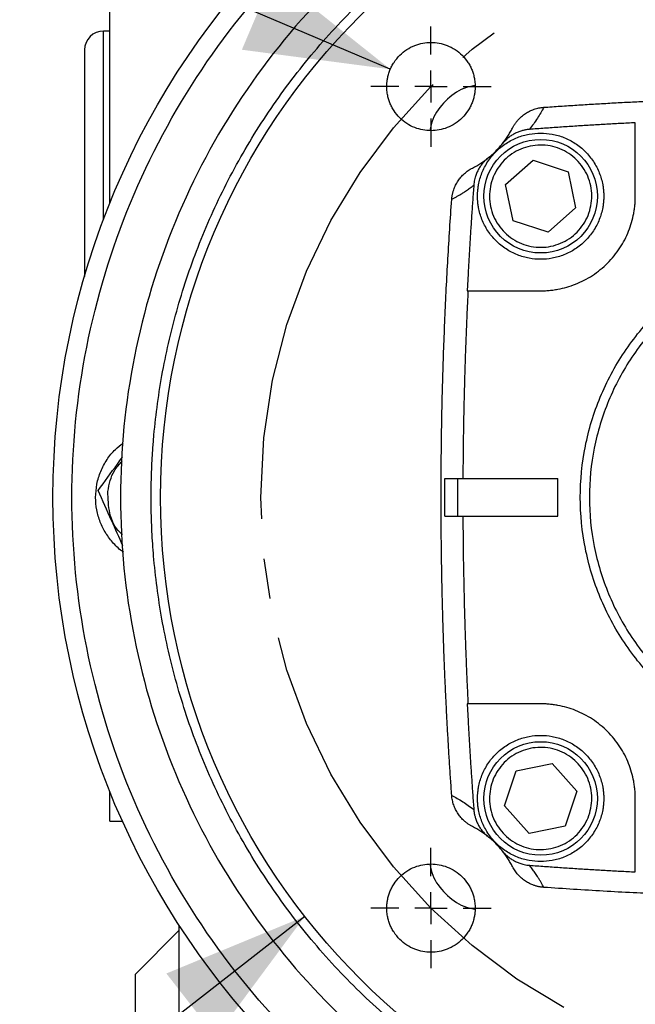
# Model space of a CAD drawing. Header units: inches. Extents: x 0 to 85, y 0 to 55.
# Tile 21 of 26: x 72.7 to 76.5, y 38.6 to 44.8. Entities that reach past the tile are written whole.
import ezdxf

# ---------------------------------------------------------------- set-up
doc = ezdxf.new("R2010")
doc.units = ezdxf.units.IN
doc.header["$LTSCALE"] = 5
doc.header["$MEASUREMENT"] = 0
doc.linetypes.add('SLD-Center', pattern=[0.75, 0.6, -0.05, 0.05, -0.05])
doc.linetypes.add('SLD-Solid', pattern=[0])
doc.layers.add('CENTER', color=40, linetype='SLD-Center')
doc.layers.add('DIMENSIONS', color=140, linetype='SLD-Solid', lineweight=25)
doc.styles.add('SLDTEXTSTYLE0', font='GOTHIC.TTF', dxfattribs={"width": 0.913})
doc.dimstyles.new('SLDDIMSTYLE1', dxfattribs={"dimtxt": 0.75, "dimasz": 0.9, "dimexe": 0, "dimexo": 0.0625, "dimgap": 0.1875, "dimtad": 0, "dimtih": 1, "dimtoh": 1, "dimrnd": 1e-09, "dimdsep": 46, "dimtxsty": 'SLDTEXTSTYLE0', "dimsah": 1, "dimcen": 0, "dimadec": 0, "dimazin": 2, "dimtfac": 1, "dimtofl": 0, "dimtmove": 0, "dimatfit": 3, "dimfxl": 0, "dimfrac": 2, "dimtolj": 1, "dimtzin": 12, "dimarcsym": 0})
doc.dimstyles.new('SLDDIMSTYLE8', dxfattribs={"dimtxt": 0.75, "dimasz": 0.9, "dimexe": 0, "dimexo": 0.0625, "dimgap": 0.1875, "dimtad": 0, "dimtih": 1, "dimtoh": 1, "dimrnd": 1e-09, "dimzin": 12, "dimdsep": 46, "dimtxsty": 'SLDTEXTSTYLE0', "dimsah": 1, "dimcen": 0, "dimadec": 0, "dimazin": 3, "dimtfac": 1, "dimtofl": 0, "dimtmove": 0, "dimatfit": 3, "dimfxl": 0, "dimfrac": 2, "dimtolj": 1, "dimtzin": 12, "dimarcsym": 0})
doc.dimstyles.new('SLDDIMSTYLE9', dxfattribs={"dimtxt": 0.75, "dimasz": 0.9, "dimexe": 0, "dimexo": 0.0625, "dimgap": 0.1875, "dimtad": 0, "dimtih": 1, "dimtoh": 1, "dimrnd": 1e-09, "dimzin": 4, "dimdsep": 46, "dimtxsty": 'SLDTEXTSTYLE0', "dimsah": 1, "dimcen": 0, "dimadec": 0, "dimazin": 1, "dimtfac": 1, "dimtofl": 0, "dimtmove": 0, "dimatfit": 3, "dimfxl": 0, "dimfrac": 2, "dimtolj": 1, "dimtzin": 12, "dimarcsym": 0})

# ---------------------------------------------------------------- blocks, each defined once
blk = doc.blocks.new('_D_19')
at = {"layer": 'DIMENSIONS'}
for p, q in [((68.3525, 51.5261), (68.124, 51.5261)), ((68.124, 51.5261), (68.124, 50.3355)), ((70.8463, 51.5261), (71.0748, 51.5261)), ((71.0748, 51.5261), (71.0748, 50.3355)), ((72.7096, 50.4454), (71.6158, 50.4454)), ((75.9498, 44.9104), (72.7096, 50.4454)), ((68.124, 50.3355), (68.3525, 50.3355)), ((71.0748, 50.3355), (70.8463, 50.3355))]:
    blk.add_line(p, q, dxfattribs=at)
blk.add_solid([(75.9498, 44.9104), (75.7108, 45.8134), (75.2793, 45.5608)], dxfattribs=at)
at = {"layer": 'DIMENSIONS', "char_height": 0.75, "attachment_point": 1, "style": 'SLDTEXTSTYLE0'}
for s, insert in [('%%c', (68.0641, 52.6365)), ('7.25', (69.1952, 52.6365)), ('184.2', (68.3525, 51.2935)), ('B.C.', (68.6291, 49.9505))]:
    blk.add_mtext(s, dxfattribs=dict(at, insert=insert))
blk = doc.blocks.new('_D_20')
at = {"layer": 'DIMENSIONS'}
for p, q in [((68.4576, 46.6368), (68.2291, 46.6368)), ((68.2291, 46.6368), (68.2291, 45.4462)), ((70.3972, 46.6368), (70.6257, 46.6368)), ((70.6257, 46.6368), (70.6257, 45.4462)), ((72.369, 45.5561), (71.2753, 45.5561)), ((74.9642, 44.4531), (72.369, 45.5561)), ((68.2291, 45.4462), (68.4576, 45.4462)), ((70.6257, 45.4462), (70.3972, 45.4462))]:
    blk.add_line(p, q, dxfattribs=at)
blk.add_solid([(74.9642, 44.4531), (74.2337, 45.0352), (74.0381, 44.575)], dxfattribs=at)
at = {"layer": 'DIMENSIONS', "char_height": 0.75, "attachment_point": 1, "style": 'SLDTEXTSTYLE0'}
for s, insert in [('%%c', (67.8921, 47.7472)), ('0.55', (69.0232, 47.7472)), ('14.0', (68.4576, 46.4042)), ('X4', (68.8456, 45.0612))]:
    blk.add_mtext(s, dxfattribs=dict(at, insert=insert))
blk = doc.blocks.new('SW_SYMBOL_HOLE_DEPTH')
at = {"layer": 'DIMENSIONS', "color": 0}
for p, q in [((0, 172.2), (157.5, 172.2)), ((78.7, 172.2), (78.7, 14.8)), ((19.7, 109.3), (78.7, 14.8)), ((137.8, 109.3), (78.7, 14.8))]:
    blk.add_line(p, q, dxfattribs=at)
blk = doc.blocks.new('_D_21')
at = {"layer": 'DIMENSIONS'}
for p, q in [((74.4305, 39.1675), (71.9518, 37.2334)), ((67.751, 38.5821), (67.5225, 38.5821)), ((67.5225, 38.5821), (67.5225, 37.3915)), ((70.2448, 38.5821), (70.4733, 38.5821)), ((70.4733, 38.5821), (70.4733, 37.3915)), ((67.5225, 37.3915), (67.751, 37.3915)), ((70.4733, 37.3915), (70.2448, 37.3915)), ((71.9518, 37.2334), (70.7018, 37.2334))]:
    blk.add_line(p, q, dxfattribs=at)
blk.add_solid([(74.4305, 39.1675), (73.5671, 38.8109), (73.8747, 38.4167)], dxfattribs=at)
at = {"layer": 'DIMENSIONS', "xscale": 0.004866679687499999, "yscale": 0.004866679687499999, "zscale": 0.004866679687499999}
blk.add_blockref('SW_SYMBOL_HOLE_DEPTH', (64.9132, 36.141), dxfattribs=at)
at = {"layer": 'DIMENSIONS', "char_height": 0.75, "attachment_point": 1, "style": 'SLDTEXTSTYLE0'}
for s, insert in [('%%c', (64.2233, 38.338)), ('8.50', (65.3544, 38.3495)), ('215.9', (67.751, 38.3495)), ('0.20[5.0]', (65.9848, 37.0065))]:
    blk.add_mtext(s, dxfattribs=dict(at, insert=insert))
blk = doc.blocks.new('SW_CENTERMARKSYMBOL_5')
at = {"layer": 'CENTER', "color": 0}
for p, q in [((0, 0.2), (0, 0.3756)), ((0, 0), (0, 0.1)), ((-0.2, 0), (-0.3756, 0)), ((0, 0), (-0.1, 0)), ((0, 0), (0, -0.1)), ((0, 0), (0.1, 0)), ((0.2, 0), (0.3756, 0)), ((0, -0.2), (0, -0.3756))]:
    blk.add_line(p, q, dxfattribs=at)
blk = doc.blocks.new('SW_CENTERMARKSYMBOL_8')
at = {"layer": 'CENTER', "color": 0}
for p, q in [((0, 0.2), (0, 0.3756)), ((0, 0), (0, 0.1)), ((-0.2, 0), (-0.3756, 0)), ((0, 0), (-0.1, 0)), ((0, 0), (0, -0.1)), ((0, 0), (0.1, 0)), ((0.2, 0), (0.3756, 0)), ((0, -0.2), (0, -0.3756))]:
    blk.add_line(p, q, dxfattribs=at)

msp = doc.modelspace()

# ---------------------------------------------------------------- linework, layer by layer
for p, q in [((73.2142, 43.6156), (73.2142, 46.2746)), ((73.2142, 44.6914), (73.1748, 44.6914)), ((73.1748, 43.5143), (73.1748, 44.6914)), ((73.0567, 44.5733), (73.0567, 43.16)), ((76.4926, 43.6611), (76.4926, 44.1192)), ((75.6638, 43.9889), (75.6697, 43.998)), ((75.5651, 43.8934), (75.5743, 43.8994)), ((75.6838, 43.7334), (75.8555, 43.8863)), ((75.8555, 43.8863), (76.0737, 43.814)), ((76.0737, 43.814), (76.1203, 43.5888)), ((75.7303, 43.5083), (75.6838, 43.7334)), ((76.1203, 43.5888), (75.9485, 43.436)), ((75.9485, 43.436), (75.7303, 43.5083)), ((75.444, 43.0706), (75.902, 43.0706)), ((75.3053, 41.9001), (75.3837, 41.9001)), ((75.3837, 41.9001), (75.3837, 41.6639)), ((75.3837, 41.9001), (76.0095, 41.9001)), ((76.0095, 41.6639), (76.0095, 41.9001)), ((75.3053, 41.6639), (75.3837, 41.6639)), ((75.3837, 41.6639), (76.0095, 41.6639)), ((75.902, 40.4934), (75.444, 40.4934)), ((75.7491, 40.0746), (75.9743, 40.1211)), ((75.9743, 40.1211), (76.1272, 39.9494)), ((75.6768, 39.8564), (75.7491, 40.0746)), ((73.2142, 39.7618), (73.2142, 39.9485)), ((76.1272, 39.9494), (76.0549, 39.7312)), ((76.4926, 39.4449), (76.4926, 39.9029)), ((75.8297, 39.6846), (75.6768, 39.8564)), ((73.2142, 39.7618), (73.2936, 39.7618)), ((76.0549, 39.7312), (75.8297, 39.6846)), ((75.5743, 39.6647), (75.5651, 39.6706)), ((75.6697, 39.566), (75.6638, 39.5752)), ((73.6473, 39.0812), (73.3717, 38.8056)), ((73.6473, 36.4474), (73.6473, 39.1118)), ((73.3717, 38.8056), (73.3717, 36.089))]:
    msp.add_line(p, q)
for centre, radius in [((77.7811, 41.782), 4.9213), ((77.7811, 41.782), 4.25), ((75.902, 43.6611), 0.3543), ((75.902, 39.9029), 0.3543)]:
    msp.add_circle(centre, radius)
msp.add_arc((73.1748, 44.5733), 0.1181, 90, 180)
for points, knots in [([(72.978, 41.782), (72.978, 42.0964), (73.0089, 42.4107), (73.1316, 43.0274), (73.2233, 43.3297), (73.4639, 43.9105), (73.6128, 44.1891), (73.9621, 44.7119), (74.1625, 44.9561), (74.6071, 45.4006), (74.8513, 45.601), (75.374, 45.9503), (75.6526, 46.0992), (76.2335, 46.3399), (76.5358, 46.4315), (77.1524, 46.5542), (77.4668, 46.5852), (78.0955, 46.5852), (78.4098, 46.5542), (79.0265, 46.4315), (79.3288, 46.3399), (79.9096, 46.0992), (80.1882, 45.9503), (80.711, 45.601), (80.9552, 45.4006), (81.3998, 44.9561), (81.6001, 44.7119), (81.9495, 44.1891), (82.0984, 43.9105), (82.339, 43.3297), (82.4307, 43.0274), (82.5533, 42.4107), (82.5843, 42.0964), (82.5843, 41.782)], [0, 0, 0, 0, 0.0625, 0.0625, 0.125, 0.125, 0.1875, 0.1875, 0.25, 0.25, 0.3125, 0.3125, 0.375, 0.375, 0.4375, 0.4375, 0.5, 0.5, 0.5625, 0.5625, 0.625, 0.625, 0.6875, 0.6875, 0.75, 0.75, 0.8125, 0.8125, 0.875, 0.875, 0.9375, 0.9375, 1, 1, 1, 1]), ([(82.2811, 41.782), (82.2811, 42.0765), (82.2521, 42.3711), (82.1372, 42.9488), (82.0513, 43.232), (81.8259, 43.7762), (81.6864, 44.0372), (81.3591, 44.527), (81.1714, 44.7557), (80.7548, 45.1723), (80.5261, 45.36), (80.0363, 45.6873), (79.7753, 45.8268), (79.2311, 46.0522), (78.9479, 46.1381), (78.3702, 46.253), (78.0757, 46.282), (77.4866, 46.282), (77.1921, 46.253), (76.6144, 46.1381), (76.3312, 46.0522), (75.7869, 45.8268), (75.5259, 45.6873), (75.0362, 45.36), (74.8074, 45.1723), (74.3909, 44.7557), (74.2031, 44.527), (73.8759, 44.0372), (73.7364, 43.7762), (73.511, 43.232), (73.4251, 42.9488), (73.3101, 42.3711), (73.2811, 42.0765), (73.2811, 41.782)], [0, 0, 0, 0, 0.0625, 0.0625, 0.125, 0.125, 0.1875, 0.1875, 0.25, 0.25, 0.3125, 0.3125, 0.375, 0.375, 0.4375, 0.4375, 0.5, 0.5, 0.5625, 0.5625, 0.625, 0.625, 0.6875, 0.6875, 0.75, 0.75, 0.8125, 0.8125, 0.875, 0.875, 0.9375, 0.9375, 1, 1, 1, 1]), ([(73.4721, 41.782), (73.4721, 41.7964), (73.4722, 41.8251), (73.4729, 41.8682), (73.4739, 41.9113), (73.4754, 41.9543), (73.4774, 41.9973), (73.4797, 42.0403), (73.4825, 42.0833), (73.4858, 42.1263), (73.4939, 42.2214), (73.5106, 42.3685), (73.5428, 42.5683), (73.5848, 42.7684), (73.6373, 42.9698), (73.6999, 43.1702), (73.7983, 43.4377), (73.948, 43.7665), (74.169, 44.1454), (74.4303, 44.5034), (74.7287, 44.8344), (75.0597, 45.1328), (75.4177, 45.3941), (75.7966, 45.6152), (76.1897, 45.794), (76.5902, 45.9303), (76.992, 46.0247), (77.3891, 46.0792), (77.7811, 46.0969), (78.1732, 46.0792), (78.5703, 46.0247), (78.972, 45.9303), (79.3726, 45.794), (79.7656, 45.6152), (80.1445, 45.3941), (80.5026, 45.1328), (80.8335, 44.8344), (81.1319, 44.5034), (81.3932, 44.1454), (81.6143, 43.7665), (81.7639, 43.4377), (81.8623, 43.1702), (81.925, 42.9698), (81.9775, 42.7684), (82.0195, 42.5684), (82.0517, 42.3685), (82.0697, 42.21), (82.0793, 42.0919), (82.0841, 42.0145), (82.0876, 41.9371), (82.0898, 41.8596), (82.09, 41.8079), (82.0902, 41.782)], [0, 0, 0, 0, 0.003185, 0.006368, 0.009551, 0.012733, 0.015916, 0.019098, 0.022281, 0.025465, 0.02865, 0.043455, 0.058262, 0.073507, 0.088754, 0.104387, 0.120021, 0.151926, 0.184335, 0.217089, 0.250018, 0.282947, 0.315701, 0.34811, 0.380015, 0.411272, 0.441756, 0.47136, 0.5, 0.52864, 0.558244, 0.588728, 0.619985, 0.651891, 0.6843, 0.717053, 0.749982, 0.782911, 0.815665, 0.848074, 0.879979, 0.895612, 0.911246, 0.926492, 0.941739, 0.956544, 0.971351, 0.977082, 0.982811, 0.988539, 0.994268, 1, 1, 1, 1]), ([(74.9423, 44.3453), (74.9423, 44.3486), (74.9424, 44.3554), (74.943, 44.3654), (74.9439, 44.3755), (74.9452, 44.3855), (74.9477, 44.4009), (74.9526, 44.4216), (74.9613, 44.4472), (74.9727, 44.4723), (74.9917, 44.5047), (75.0216, 44.5415), (75.0657, 44.5773), (75.1151, 44.6029), (75.1664, 44.6177), (75.2179, 44.6224), (75.2693, 44.6177), (75.3207, 44.6029), (75.3701, 44.5773), (75.4141, 44.5415), (75.4441, 44.5047), (75.463, 44.4723), (75.4744, 44.4472), (75.4831, 44.4216), (75.4885, 44.3987), (75.4916, 44.3788), (75.4932, 44.3621), (75.4934, 44.3509), (75.4935, 44.3453)], [0, 0, 0, 0, 0.011674, 0.023326, 0.034972, 0.046628, 0.058309, 0.089193, 0.120101, 0.152273, 0.184469, 0.250118, 0.315768, 0.380053, 0.441772, 0.500003, 0.558234, 0.619953, 0.684238, 0.749887, 0.815537, 0.847708, 0.879904, 0.910788, 0.941696, 0.961138, 0.980548, 1, 1, 1, 1]), ([(75.4935, 44.3453), (75.4934, 44.3419), (75.4933, 44.3352), (75.4928, 44.3251), (75.4919, 44.3151), (75.4906, 44.3051), (75.488, 44.2897), (75.4831, 44.269), (75.4744, 44.2433), (75.463, 44.2183), (75.4441, 44.1859), (75.4141, 44.149), (75.3701, 44.1132), (75.3207, 44.0876), (75.2693, 44.0729), (75.2179, 44.0681), (75.1664, 44.0729), (75.1151, 44.0876), (75.0657, 44.1132), (75.0216, 44.149), (74.9917, 44.1859), (74.9727, 44.2183), (74.9613, 44.2433), (74.9526, 44.269), (74.9472, 44.2918), (74.9442, 44.3117), (74.9426, 44.3285), (74.9424, 44.3397), (74.9423, 44.3453)], [0, 0, 0, 0, 0.011674, 0.023326, 0.034972, 0.046628, 0.058309, 0.089193, 0.120101, 0.152273, 0.184469, 0.250118, 0.315768, 0.380053, 0.441772, 0.500003, 0.558234, 0.619953, 0.684238, 0.749887, 0.815537, 0.847708, 0.879904, 0.910788, 0.941696, 0.961138, 0.980548, 1, 1, 1, 1]), ([(75.4921, 44.3522), (75.4685, 44.3472), (75.3992, 44.3326), (75.305, 44.2581), (75.2305, 44.1639), (75.2159, 44.0947), (75.211, 44.0711)], [0, 0, 0, 0, 0.17052, 0.5, 0.82948, 1, 1, 1, 1]), ([(75.9213, 44.2157), (75.9557, 44.2182), (76.0244, 44.223), (76.1276, 44.2297), (76.2308, 44.2361), (76.334, 44.242), (76.4372, 44.2475), (76.5404, 44.2526), (76.6437, 44.2573), (76.747, 44.2616), (76.8503, 44.2655), (76.9536, 44.269), (77.057, 44.2721), (77.1604, 44.2747), (77.2638, 44.277), (77.3672, 44.2788), (77.4707, 44.2803), (77.5741, 44.2813), (77.6776, 44.2819), (77.8087, 44.2822), (77.9673, 44.2816), (78.1535, 44.2796), (78.3396, 44.2763), (78.5257, 44.2717), (78.7117, 44.2657), (78.8977, 44.2584), (79.0836, 44.2498), (79.2694, 44.2398), (79.4552, 44.2286), (79.579, 44.22), (79.6409, 44.2157)], [0, 0, 0, 0, 0.02777, 0.055538, 0.083306, 0.111073, 0.13884, 0.166607, 0.194375, 0.222144, 0.249915, 0.277688, 0.305464, 0.333242, 0.361024, 0.38881, 0.4166, 0.444395, 0.472195, 0.5, 0.550024, 0.600035, 0.650037, 0.700032, 0.750023, 0.800012, 0.850002, 0.899994, 0.949993, 1, 1, 1, 1]), ([(75.7266, 44.0863), (75.728, 44.0889), (75.7307, 44.0941), (75.7351, 44.1016), (75.7397, 44.109), (75.7447, 44.1162), (75.7498, 44.1233), (75.7553, 44.1301), (75.7657, 44.1423), (75.7823, 44.1586), (75.8066, 44.1771), (75.833, 44.1924), (75.8566, 44.2022), (75.8761, 44.2082), (75.891, 44.2117), (75.9061, 44.2144), (75.9162, 44.2153), (75.9213, 44.2157)], [0, 0, 0, 0, 0.0359327, 0.0717463, 0.1074889, 0.143209, 0.1789552, 0.2147759, 0.2507191, 0.3752532, 0.4998157, 0.6246567, 0.7495036, 0.8122714, 0.8747674, 0.9372555, 1, 1, 1, 1]), ([(75.9213, 44.2157), (75.9097, 44.193), (75.8967, 44.1702), (75.8673, 44.1243), (75.8508, 44.1012), (75.8322, 44.078)], [0, 0, 0, 0, 0.5, 0.5, 1, 1, 1, 1]), ([(76.4926, 44.1192), (76.4611, 44.1176), (76.3982, 44.1144), (76.3038, 44.1092), (76.2095, 44.1036), (76.1152, 44.0977), (76.0208, 44.0915), (75.9265, 44.0849), (75.8636, 44.0803), (75.8322, 44.078)], [0, 0, 0, 0, 0.142794, 0.285606, 0.428438, 0.571292, 0.714168, 0.857071, 1, 1, 1, 1]), ([(75.4768, 43.8365), (75.4812, 43.8388), (75.4901, 43.8434), (75.503, 43.8507), (75.5158, 43.8582), (75.5284, 43.8662), (75.5407, 43.8744), (75.5612, 43.8888), (75.5887, 43.9105), (75.6219, 43.9412), (75.6526, 43.9744), (75.6774, 44.0059), (75.6971, 44.0347), (75.7127, 44.06), (75.722, 44.0775), (75.7266, 44.0863)], [0, 0, 0, 0, 0.041452, 0.082851, 0.124225, 0.165602, 0.207011, 0.248479, 0.374215, 0.50001, 0.625747, 0.751542, 0.834386, 0.91713, 1, 1, 1, 1]), ([(75.5083, 43.6611), (75.5083, 43.6651), (75.5084, 43.6732), (75.509, 43.6852), (75.5099, 43.6971), (75.5112, 43.709), (75.5128, 43.7209), (75.5163, 43.7414), (75.523, 43.7701), (75.5355, 43.8068), (75.5518, 43.8426), (75.5789, 43.8889), (75.6216, 43.9415), (75.6846, 43.9927), (75.7552, 44.0292), (75.8285, 44.0503), (75.902, 44.057), (75.9755, 44.0503), (76.0489, 44.0292), (76.1194, 43.9927), (76.1824, 43.9415), (76.2251, 43.8889), (76.2522, 43.8426), (76.2685, 43.8068), (76.281, 43.7701), (76.2887, 43.7375), (76.293, 43.7091), (76.2953, 43.6852), (76.2956, 43.6692), (76.2957, 43.6611)], [0, 0, 0, 0, 0.009731, 0.019445, 0.029151, 0.038858, 0.048575, 0.05831, 0.089198, 0.120102, 0.152278, 0.18447, 0.250119, 0.315768, 0.380053, 0.441772, 0.500003, 0.558234, 0.619953, 0.684238, 0.749888, 0.815537, 0.847712, 0.879904, 0.910792, 0.941696, 0.961139, 0.98055, 1, 1, 1, 1]), ([(75.8322, 44.078), (75.8289, 44.0777), (75.8224, 44.0771), (75.8127, 44.0757), (75.8031, 44.074), (75.7935, 44.0719), (75.7793, 44.0681), (75.7607, 44.0617), (75.7385, 44.0513), (75.7175, 44.0388), (75.7, 44.0257), (75.6858, 44.0131), (75.6743, 44.0014), (75.6673, 43.9931), (75.6638, 43.9889)], [0, 0, 0, 0, 0.050098, 0.100091, 0.150065, 0.200104, 0.250296, 0.375058, 0.500009, 0.624681, 0.749517, 0.833043, 0.916407, 1, 1, 1, 1]), ([(75.8375, 43.9734), (75.7966, 43.965), (75.7574, 43.9484), (75.6884, 43.9015), (75.6585, 43.8712), (75.6126, 43.8015), (75.5966, 43.7621), (75.5809, 43.6801), (75.5813, 43.6375), (75.5981, 43.5558), (75.6147, 43.5166), (75.6616, 43.4475), (75.6919, 43.4176), (75.7617, 43.3718), (75.8011, 43.3558), (75.8831, 43.3401), (75.9256, 43.3404), (75.9665, 43.3488)], [0, 0, 0, 0, 0.125, 0.125, 0.25, 0.25, 0.375, 0.375, 0.5, 0.5, 0.625, 0.625, 0.75, 0.75, 0.875, 0.875, 1, 1, 1, 1]), ([(75.9665, 43.3488), (76.0074, 43.3573), (76.0466, 43.3739), (76.1157, 43.4207), (76.1455, 43.451), (76.1914, 43.5208), (76.2074, 43.5602), (76.2231, 43.6422), (76.2228, 43.6848), (76.2059, 43.7665), (76.1893, 43.8057), (76.1424, 43.8748), (76.1121, 43.9047), (76.0423, 43.9505), (76.0029, 43.9665), (75.9209, 43.9822), (75.8784, 43.9819), (75.8375, 43.9734)], [0, 0, 0, 0, 0.125, 0.125, 0.25, 0.25, 0.375, 0.375, 0.5, 0.5, 0.625, 0.625, 0.75, 0.75, 0.875, 0.875, 1, 1, 1, 1]), ([(75.5743, 43.8994), (75.5718, 43.8973), (75.5667, 43.8931), (75.5594, 43.8865), (75.5524, 43.8797), (75.5457, 43.8725), (75.5361, 43.8614), (75.5244, 43.8457), (75.5118, 43.8246), (75.5015, 43.8024), (75.4944, 43.7818), (75.4897, 43.7633), (75.4867, 43.7472), (75.4857, 43.7364), (75.4852, 43.7309)], [0, 0, 0, 0, 0.050134, 0.100148, 0.150125, 0.200149, 0.250306, 0.375133, 0.500014, 0.62475, 0.749517, 0.833094, 0.916455, 1, 1, 1, 1]), ([(75.3474, 43.6418), (75.3476, 43.6448), (75.3481, 43.6506), (75.3492, 43.6593), (75.3507, 43.6679), (75.3524, 43.6764), (75.3545, 43.6849), (75.3569, 43.6934), (75.3618, 43.7086), (75.3707, 43.7301), (75.386, 43.7565), (75.4045, 43.7808), (75.4224, 43.799), (75.4381, 43.8121), (75.4504, 43.8211), (75.4633, 43.8293), (75.4723, 43.8341), (75.4768, 43.8365)], [0, 0, 0, 0, 0.035908, 0.071702, 0.107432, 0.143148, 0.178898, 0.214733, 0.2507, 0.375164, 0.499796, 0.624569, 0.749487, 0.812221, 0.874711, 0.937218, 1, 1, 1, 1]), ([(75.3474, 43.6418), (75.3502, 43.6433), (75.3559, 43.6462), (75.3673, 43.6523), (75.3816, 43.6603), (75.3988, 43.6704), (75.4181, 43.6824), (75.4394, 43.6966), (75.4625, 43.7131), (75.4777, 43.7251), (75.4852, 43.7309)], [0, 0, 0, 0, 0.0625, 0.125, 0.25, 0.376156, 0.500001, 0.67216, 0.838825, 1, 1, 1, 1]), ([(75.4852, 43.7309), (75.4829, 43.6995), (75.4782, 43.6366), (75.4716, 43.5423), (75.4654, 43.448), (75.4595, 43.3537), (75.454, 43.2593), (75.4488, 43.165), (75.4456, 43.102), (75.444, 43.0706)], [0, 0, 0, 0, 0.142917, 0.285811, 0.428684, 0.571537, 0.714373, 0.857193, 1, 1, 1, 1]), ([(75.3474, 39.9222), (75.345, 39.9566), (75.3402, 40.0254), (75.3334, 40.1286), (75.3271, 40.2319), (75.3212, 40.3351), (75.3156, 40.4384), (75.3105, 40.5417), (75.3058, 40.645), (75.3015, 40.7483), (75.2976, 40.8516), (75.2941, 40.9549), (75.2911, 41.0583), (75.2884, 41.1616), (75.2862, 41.265), (75.2843, 41.3684), (75.2829, 41.4718), (75.2819, 41.5752), (75.2812, 41.6786), (75.281, 41.8096), (75.2816, 41.9683), (75.2835, 42.1545), (75.2869, 42.3407), (75.2915, 42.5267), (75.2975, 42.7128), (75.3048, 42.8987), (75.3134, 43.0846), (75.3233, 43.2704), (75.3345, 43.4562), (75.3431, 43.5799), (75.3474, 43.6418)], [0, 0, 0, 0, 0.0277929, 0.0555818, 0.0833669, 0.1111489, 0.1389281, 0.1667049, 0.1944798, 0.2222532, 0.2500255, 0.2777973, 0.3055688, 0.3333406, 0.3611132, 0.3888868, 0.416662, 0.4444392, 0.4722188, 0.5000013, 0.550039, 0.6000614, 0.6500713, 0.700071, 0.7500632, 0.8000504, 0.8500351, 0.9000199, 0.9500074, 1, 1, 1, 1]), ([(76.2957, 43.6611), (76.2957, 43.6571), (76.2956, 43.6491), (76.295, 43.6371), (76.2941, 43.6252), (76.2928, 43.6132), (76.2912, 43.6013), (76.2877, 43.5809), (76.281, 43.5522), (76.2685, 43.5155), (76.2522, 43.4797), (76.2251, 43.4334), (76.1824, 43.3808), (76.1194, 43.3296), (76.0489, 43.2931), (75.9755, 43.272), (75.902, 43.2652), (75.8285, 43.272), (75.7552, 43.2931), (75.6846, 43.3296), (75.6216, 43.3808), (75.5789, 43.4334), (75.5518, 43.4797), (75.5355, 43.5155), (75.523, 43.5522), (75.5153, 43.5848), (75.511, 43.6132), (75.5087, 43.6371), (75.5084, 43.6531), (75.5083, 43.6611)], [0, 0, 0, 0, 0.009731, 0.019445, 0.029151, 0.038858, 0.048575, 0.05831, 0.089198, 0.120102, 0.152278, 0.18447, 0.250119, 0.315768, 0.380053, 0.441772, 0.500003, 0.558234, 0.619953, 0.684238, 0.749888, 0.815537, 0.847712, 0.879904, 0.910792, 0.941696, 0.961139, 0.98055, 1, 1, 1, 1]), ([(75.902, 43.0706), (75.9072, 43.0706), (75.9175, 43.0707), (75.9329, 43.0713), (75.9483, 43.0723), (75.9636, 43.0737), (75.979, 43.0756), (75.9942, 43.0778), (76.0232, 43.0827), (76.0654, 43.0927), (76.1205, 43.1115), (76.1741, 43.1359), (76.2436, 43.1764), (76.3226, 43.2406), (76.3867, 43.3196), (76.4273, 43.389), (76.4517, 43.4427), (76.4705, 43.4977), (76.4813, 43.5437), (76.4872, 43.5803), (76.4903, 43.6072), (76.4922, 43.6341), (76.4924, 43.6521), (76.4926, 43.6611)], [0, 0, 0, 0, 0.016678, 0.033329, 0.049963, 0.066593, 0.083229, 0.099883, 0.116567, 0.178319, 0.240093, 0.304419, 0.368767, 0.500003, 0.63124, 0.695566, 0.759914, 0.821666, 0.88344, 0.912606, 0.941714, 0.970825, 1, 1, 1, 1]), ([(76.1495, 41.782), (76.1495, 41.8888), (76.16, 41.9956), (76.2017, 42.2051), (76.2328, 42.3078), (76.3146, 42.5051), (76.3651, 42.5997), (76.4838, 42.7773), (76.5519, 42.8602), (76.7029, 43.0113), (76.7858, 43.0793), (76.9634, 43.198), (77.0581, 43.2486), (77.2554, 43.3303), (77.3581, 43.3615), (77.5675, 43.4031), (77.6743, 43.4136), (77.8879, 43.4136), (77.9947, 43.4031), (78.2042, 43.3615), (78.3069, 43.3303), (78.5042, 43.2486), (78.5988, 43.198), (78.7764, 43.0793), (78.8594, 43.0113), (79.0104, 42.8602), (79.0784, 42.7773), (79.1971, 42.5997), (79.2477, 42.5051), (79.3294, 42.3078), (79.3606, 42.2051), (79.4022, 41.9956), (79.4128, 41.8888), (79.4128, 41.782)], [0, 0, 0, 0, 0.0625, 0.0625, 0.125, 0.125, 0.1875, 0.1875, 0.25, 0.25, 0.3125, 0.3125, 0.375, 0.375, 0.4375, 0.4375, 0.5, 0.5, 0.5625, 0.5625, 0.625, 0.625, 0.6875, 0.6875, 0.75, 0.75, 0.8125, 0.8125, 0.875, 0.875, 0.9375, 0.9375, 1, 1, 1, 1]), ([(77.7811, 43.3568), (77.6781, 43.3568), (77.575, 43.3467), (77.3728, 43.3065), (77.2737, 43.2764), (77.0833, 43.1975), (76.9919, 43.1487), (76.8205, 43.0342), (76.7405, 42.9685), (76.5947, 42.8227), (76.529, 42.7426), (76.4145, 42.5712), (76.3656, 42.4799), (76.2868, 42.2894), (76.2567, 42.1903), (76.2165, 41.9882), (76.2063, 41.8851), (76.2063, 41.6789), (76.2165, 41.5759), (76.2567, 41.3737), (76.2868, 41.2746), (76.3656, 41.0841), (76.4145, 40.9928), (76.529, 40.8214), (76.5947, 40.7413), (76.7405, 40.5956), (76.8205, 40.5299), (76.9919, 40.4154), (77.0833, 40.3665), (77.2737, 40.2876), (77.3728, 40.2576), (77.575, 40.2174), (77.6781, 40.2072), (77.7811, 40.2072)], [0, 0, 0, 0, 0.0625, 0.0625, 0.125, 0.125, 0.1875, 0.1875, 0.25, 0.25, 0.3125, 0.3125, 0.375, 0.375, 0.4375, 0.4375, 0.5, 0.5, 0.5625, 0.5625, 0.625, 0.625, 0.6875, 0.6875, 0.75, 0.75, 0.8125, 0.8125, 0.875, 0.875, 0.9375, 0.9375, 1, 1, 1, 1]), ([(75.4191, 41.9001), (75.4193, 41.9357), (75.4198, 42.0068), (75.4209, 42.1135), (75.4225, 42.2201), (75.4246, 42.3266), (75.427, 42.4331), (75.4299, 42.5395), (75.4332, 42.6459), (75.437, 42.7521), (75.4412, 42.8584), (75.4457, 42.9645), (75.4492, 43.0352), (75.4509, 43.0706)], [0, 0, 0, 0, 0.091149, 0.182246, 0.273292, 0.364288, 0.455236, 0.546138, 0.636994, 0.727807, 0.818578, 0.909309, 1, 1, 1, 1]), ([(73.1256, 41.782), (73.1272, 41.8097), (73.1304, 41.8651), (73.1555, 41.9451), (73.1948, 42.0184), (73.2426, 42.0788), (73.2812, 42.1082), (73.2978, 42.1208)], [0, 0, 0, 0, 0.2104604, 0.4209208, 0.6313813, 0.8418414, 1, 1, 1, 1]), ([(73.1419, 41.8248), (73.1819, 41.8798), (73.2324, 41.9493), (73.2829, 42.0188), (73.2935, 42.0333)], [0, 0, 0, 0, 0.790218, 1, 1, 1, 1]), ([(73.2025, 41.8185), (73.211, 41.8644), (73.2243, 41.9365), (73.2741, 41.9887), (73.2922, 42.0076)], [0, 0, 0, 0, 0.637648, 1, 1, 1, 1]), ([(75.3053, 41.6639), (75.3051, 41.7033), (75.3049, 41.782), (75.3051, 41.8608), (75.3053, 41.9001)], [0, 0, 0, 0, 0.499974, 1, 1, 1, 1]), ([(82.5843, 41.782), (82.5843, 41.4677), (82.5533, 41.1533), (82.4307, 40.5366), (82.339, 40.2344), (82.0984, 39.6535), (81.9495, 39.3749), (81.6001, 38.8521), (81.3998, 38.608), (80.9552, 38.1634), (80.711, 37.963), (80.1882, 37.6137), (79.9096, 37.4648), (79.3288, 37.2242), (79.0265, 37.1325), (78.4098, 37.0098), (78.0955, 36.9789), (77.4668, 36.9789), (77.1524, 37.0098), (76.5358, 37.1325), (76.2335, 37.2242), (75.6526, 37.4648), (75.374, 37.6137), (74.8513, 37.963), (74.6071, 38.1634), (74.1625, 38.608), (73.9621, 38.8521), (73.6128, 39.3749), (73.4639, 39.6535), (73.2233, 40.2344), (73.1316, 40.5366), (73.0089, 41.1533), (72.978, 41.4677), (72.978, 41.782)], [0, 0, 0, 0, 0.0625, 0.0625, 0.125, 0.125, 0.1875, 0.1875, 0.25, 0.25, 0.3125, 0.3125, 0.375, 0.375, 0.4375, 0.4375, 0.5, 0.5, 0.5625, 0.5625, 0.625, 0.625, 0.6875, 0.6875, 0.75, 0.75, 0.8125, 0.8125, 0.875, 0.875, 0.9375, 0.9375, 1, 1, 1, 1]), ([(73.3004, 41.4399), (73.2992, 41.4406), (73.2754, 41.4549), (73.2368, 41.4939), (73.1879, 41.5558), (73.1527, 41.6269), (73.1299, 41.7031), (73.127, 41.7557), (73.1256, 41.782)], [0, 0, 0, 0, 0.010752, 0.208602, 0.406452, 0.604301, 0.80215, 1, 1, 1, 1]), ([(73.296, 41.4786), (73.2725, 41.5315), (73.2212, 41.6469), (73.1698, 41.7623), (73.1419, 41.8248)], [0, 0, 0, 0, 0.457817, 1, 1, 1, 1]), ([(73.2925, 41.551), (73.2876, 41.5549), (73.2473, 41.5871), (73.2057, 41.6831), (73.2036, 41.7733), (73.2025, 41.8185)], [0, 0, 0, 0, 0.064047, 0.532023, 1, 1, 1, 1]), ([(73.2811, 41.782), (73.2811, 41.4875), (73.3101, 41.193), (73.4251, 40.6152), (73.511, 40.332), (73.7364, 39.7878), (73.8759, 39.5268), (74.2031, 39.0371), (74.3909, 38.8083), (74.8074, 38.3918), (75.0362, 38.204), (75.5259, 37.8768), (75.7869, 37.7373), (76.3312, 37.5119), (76.6144, 37.4259), (77.1921, 37.311), (77.4866, 37.282), (78.0757, 37.282), (78.3702, 37.311), (78.9479, 37.4259), (79.2311, 37.5119), (79.7753, 37.7373), (80.0363, 37.8768), (80.5261, 38.204), (80.7548, 38.3918), (81.1714, 38.8083), (81.3591, 39.0371), (81.6864, 39.5268), (81.8259, 39.7878), (82.0513, 40.332), (82.1372, 40.6152), (82.2521, 41.193), (82.2811, 41.4875), (82.2811, 41.782)], [0, 0, 0, 0, 0.0625, 0.0625, 0.125, 0.125, 0.1875, 0.1875, 0.25, 0.25, 0.3125, 0.3125, 0.375, 0.375, 0.4375, 0.4375, 0.5, 0.5, 0.5625, 0.5625, 0.625, 0.625, 0.6875, 0.6875, 0.75, 0.75, 0.8125, 0.8125, 0.875, 0.875, 0.9375, 0.9375, 1, 1, 1, 1]), ([(82.0902, 41.782), (82.0901, 41.7677), (82.0901, 41.7389), (82.0894, 41.6958), (82.0883, 41.6528), (82.0868, 41.6097), (82.0849, 41.5667), (82.0825, 41.5237), (82.0797, 41.4807), (82.0765, 41.4378), (82.0684, 41.3426), (82.0517, 41.1955), (82.0195, 40.9957), (81.9775, 40.7956), (81.925, 40.5942), (81.8623, 40.3939), (81.7639, 40.1263), (81.6143, 39.7975), (81.3932, 39.4186), (81.1319, 39.0606), (80.8335, 38.7296), (80.5026, 38.4312), (80.1445, 38.1699), (79.7656, 37.9489), (79.3726, 37.77), (78.972, 37.6338), (78.5703, 37.5393), (78.1732, 37.4848), (77.7811, 37.4671), (77.3891, 37.4848), (76.992, 37.5393), (76.5902, 37.6338), (76.1897, 37.77), (75.7966, 37.9489), (75.4177, 38.1699), (75.0597, 38.4312), (74.7287, 38.7296), (74.4303, 39.0606), (74.169, 39.4186), (73.948, 39.7975), (73.7983, 40.1263), (73.7, 40.3939), (73.6373, 40.5942), (73.5848, 40.7956), (73.5428, 40.9957), (73.5106, 41.1955), (73.4926, 41.354), (73.483, 41.4721), (73.4781, 41.5495), (73.4746, 41.6269), (73.4725, 41.7045), (73.4722, 41.7562), (73.4721, 41.782)], [0, 0, 0, 0, 0.003185, 0.006368, 0.009551, 0.012733, 0.015916, 0.019098, 0.022281, 0.025465, 0.02865, 0.043455, 0.058262, 0.073507, 0.088754, 0.104387, 0.120021, 0.151926, 0.184335, 0.217089, 0.250018, 0.282947, 0.315701, 0.34811, 0.380015, 0.411272, 0.441756, 0.47136, 0.5, 0.52864, 0.558244, 0.588728, 0.619985, 0.651891, 0.6843, 0.717053, 0.749982, 0.782911, 0.815665, 0.848074, 0.879979, 0.895612, 0.911246, 0.926492, 0.941739, 0.956544, 0.971351, 0.977082, 0.982811, 0.988539, 0.994268, 1, 1, 1, 1]), ([(79.4128, 41.782), (79.4128, 41.6752), (79.4022, 41.5684), (79.3606, 41.359), (79.3294, 41.2563), (79.2477, 41.059), (79.1971, 40.9643), (79.0784, 40.7867), (79.0104, 40.7038), (78.8594, 40.5528), (78.7764, 40.4847), (78.5988, 40.366), (78.5042, 40.3155), (78.3069, 40.2337), (78.2042, 40.2026), (77.9947, 40.1609), (77.8879, 40.1504), (77.6743, 40.1504), (77.5675, 40.1609), (77.3581, 40.2026), (77.2554, 40.2337), (77.0581, 40.3155), (76.9634, 40.366), (76.7858, 40.4847), (76.7029, 40.5528), (76.5519, 40.7038), (76.4838, 40.7867), (76.3651, 40.9643), (76.3146, 41.059), (76.2328, 41.2563), (76.2017, 41.359), (76.16, 41.5684), (76.1495, 41.6752), (76.1495, 41.782)], [0, 0, 0, 0, 0.0625, 0.0625, 0.125, 0.125, 0.1875, 0.1875, 0.25, 0.25, 0.3125, 0.3125, 0.375, 0.375, 0.4375, 0.4375, 0.5, 0.5, 0.5625, 0.5625, 0.625, 0.625, 0.6875, 0.6875, 0.75, 0.75, 0.8125, 0.8125, 0.875, 0.875, 0.9375, 0.9375, 1, 1, 1, 1]), ([(75.4509, 40.4934), (75.4493, 40.5262), (75.4462, 40.5915), (75.4419, 40.6894), (75.438, 40.7868), (75.4344, 40.8839), (75.4313, 40.9805), (75.4275, 41.1099), (75.4237, 41.2722), (75.4205, 41.4679), (75.4196, 41.5985), (75.4191, 41.6639)], [0, 0, 0, 0, 0.083971, 0.167597, 0.250877, 0.333815, 0.41641, 0.498664, 0.66534, 0.832449, 1, 1, 1, 1]), ([(75.444, 40.4934), (75.4456, 40.462), (75.4488, 40.3991), (75.454, 40.3047), (75.4595, 40.2103), (75.4654, 40.116), (75.4717, 40.0217), (75.4782, 39.9274), (75.4829, 39.8645), (75.4852, 39.8331)], [0, 0, 0, 0, 0.142848, 0.285695, 0.428545, 0.571398, 0.714257, 0.857124, 1, 1, 1, 1]), ([(76.4926, 39.9029), (76.4925, 39.9081), (76.4924, 39.9183), (76.4918, 39.9338), (76.4908, 39.9492), (76.4894, 39.9645), (76.4876, 39.9798), (76.4854, 39.9951), (76.4804, 40.0241), (76.4705, 40.0663), (76.4517, 40.1214), (76.4273, 40.175), (76.3867, 40.2445), (76.3226, 40.3235), (76.2436, 40.3876), (76.1741, 40.4282), (76.1205, 40.4526), (76.0655, 40.4714), (76.0194, 40.4822), (75.9828, 40.4881), (75.956, 40.4912), (75.929, 40.4931), (75.911, 40.4933), (75.902, 40.4934)], [0, 0, 0, 0, 0.0166782, 0.0333287, 0.0499631, 0.0665927, 0.0832289, 0.0998832, 0.1165669, 0.1783186, 0.2400927, 0.3044186, 0.3687669, 0.5000034, 0.6312398, 0.6955657, 0.7599141, 0.8216658, 0.8834399, 0.9126063, 0.9417143, 0.9708252, 1, 1, 1, 1]), ([(75.5083, 39.9029), (75.5083, 39.9069), (75.5084, 39.9149), (75.509, 39.9269), (75.5099, 39.9389), (75.5112, 39.9508), (75.5128, 39.9627), (75.5163, 39.9831), (75.523, 40.0119), (75.5355, 40.0485), (75.5518, 40.0843), (75.5789, 40.1306), (75.6216, 40.1833), (75.6846, 40.2344), (75.7552, 40.271), (75.8285, 40.2921), (75.902, 40.2988), (75.9755, 40.2921), (76.0489, 40.271), (76.1194, 40.2344), (76.1824, 40.1833), (76.2251, 40.1306), (76.2522, 40.0843), (76.2685, 40.0486), (76.281, 40.0119), (76.2887, 39.9792), (76.293, 39.9508), (76.2953, 39.9269), (76.2956, 39.9109), (76.2957, 39.9029)], [0, 0, 0, 0, 0.009731, 0.019445, 0.029151, 0.038858, 0.048575, 0.05831, 0.089198, 0.120102, 0.152278, 0.18447, 0.250119, 0.315768, 0.380053, 0.441772, 0.500003, 0.558234, 0.619953, 0.684238, 0.749888, 0.815537, 0.847712, 0.879904, 0.910792, 0.941696, 0.961139, 0.98055, 1, 1, 1, 1]), ([(76.2143, 39.9674), (76.2059, 40.0083), (76.1893, 40.0475), (76.1424, 40.1165), (76.1121, 40.1464), (76.0423, 40.1923), (76.0029, 40.2083), (75.9209, 40.224), (75.8784, 40.2236), (75.7966, 40.2068), (75.7574, 40.1902), (75.6884, 40.1433), (75.6585, 40.113), (75.6126, 40.0432), (75.5966, 40.0038), (75.5809, 39.9218), (75.5813, 39.8793), (75.5897, 39.8384)], [0, 0, 0, 0, 0.125, 0.125, 0.25, 0.25, 0.375, 0.375, 0.5, 0.5, 0.625, 0.625, 0.75, 0.75, 0.875, 0.875, 1, 1, 1, 1]), ([(75.5897, 39.8384), (75.5981, 39.7975), (75.6147, 39.7583), (75.6616, 39.6892), (75.6919, 39.6594), (75.7617, 39.6135), (75.8011, 39.5975), (75.8831, 39.5818), (75.9256, 39.5821), (76.0074, 39.599), (76.0466, 39.6156), (76.1157, 39.6625), (76.1455, 39.6928), (76.1914, 39.7626), (76.2074, 39.802), (76.2231, 39.884), (76.2228, 39.9265), (76.2143, 39.9674)], [0, 0, 0, 0, 0.125, 0.125, 0.25, 0.25, 0.375, 0.375, 0.5, 0.5, 0.625, 0.625, 0.75, 0.75, 0.875, 0.875, 1, 1, 1, 1]), ([(75.3474, 39.9222), (75.3701, 39.9106), (75.393, 39.8976), (75.4389, 39.8682), (75.4619, 39.8517), (75.4852, 39.8331)], [0, 0, 0, 0, 0.5, 0.5, 1, 1, 1, 1]), ([(75.4768, 39.7275), (75.4743, 39.7288), (75.4691, 39.7316), (75.4615, 39.736), (75.4541, 39.7406), (75.4469, 39.7455), (75.4399, 39.7507), (75.433, 39.7562), (75.4209, 39.7666), (75.4045, 39.7832), (75.386, 39.8075), (75.3707, 39.8339), (75.3609, 39.8575), (75.3549, 39.877), (75.3514, 39.8919), (75.3488, 39.907), (75.3479, 39.9171), (75.3474, 39.9222)], [0, 0, 0, 0, 0.035933, 0.071746, 0.107489, 0.143209, 0.178955, 0.214776, 0.250719, 0.375253, 0.499815, 0.624656, 0.749503, 0.812266, 0.87476, 0.93725, 1, 1, 1, 1]), ([(76.2957, 39.9029), (76.2957, 39.8989), (76.2956, 39.8909), (76.295, 39.8789), (76.2941, 39.8669), (76.2928, 39.855), (76.2912, 39.8431), (76.2877, 39.8227), (76.281, 39.7939), (76.2685, 39.7573), (76.2522, 39.7215), (76.2251, 39.6752), (76.1824, 39.6225), (76.1194, 39.5714), (76.0489, 39.5348), (75.9755, 39.5137), (75.902, 39.507), (75.8285, 39.5137), (75.7552, 39.5348), (75.6846, 39.5714), (75.6216, 39.6225), (75.5789, 39.6752), (75.5518, 39.7215), (75.5355, 39.7572), (75.523, 39.7939), (75.5153, 39.8265), (75.511, 39.855), (75.5087, 39.8789), (75.5084, 39.8949), (75.5083, 39.9029)], [0, 0, 0, 0, 0.009731, 0.019445, 0.029151, 0.038858, 0.048575, 0.05831, 0.089198, 0.120102, 0.152278, 0.18447, 0.250119, 0.315768, 0.380053, 0.441772, 0.500003, 0.558234, 0.619953, 0.684238, 0.749888, 0.815537, 0.847712, 0.879904, 0.910792, 0.941696, 0.961139, 0.98055, 1, 1, 1, 1]), ([(75.4852, 39.8331), (75.4855, 39.8298), (75.486, 39.8233), (75.4874, 39.8136), (75.4891, 39.804), (75.4913, 39.7944), (75.4951, 39.7802), (75.5015, 39.7616), (75.5118, 39.7394), (75.5244, 39.7184), (75.5374, 39.7009), (75.5501, 39.6867), (75.5617, 39.6751), (75.5701, 39.6682), (75.5743, 39.6647)], [0, 0, 0, 0, 0.050098, 0.100091, 0.150065, 0.200104, 0.250296, 0.375058, 0.500008, 0.624681, 0.749517, 0.833044, 0.916407, 1, 1, 1, 1]), ([(75.7266, 39.4777), (75.7243, 39.4821), (75.7198, 39.4909), (75.7125, 39.5039), (75.7049, 39.5167), (75.697, 39.5293), (75.6887, 39.5416), (75.6743, 39.562), (75.6526, 39.5896), (75.622, 39.6228), (75.5888, 39.6535), (75.5573, 39.6783), (75.5285, 39.698), (75.5032, 39.7136), (75.4856, 39.7229), (75.4768, 39.7275)], [0, 0, 0, 0, 0.041452, 0.082851, 0.124225, 0.165602, 0.207011, 0.248479, 0.374215, 0.50001, 0.625747, 0.751542, 0.834386, 0.91713, 1, 1, 1, 1]), ([(75.6638, 39.5752), (75.6659, 39.5727), (75.67, 39.5676), (75.6766, 39.5603), (75.6835, 39.5533), (75.6906, 39.5466), (75.7018, 39.537), (75.7175, 39.5253), (75.7385, 39.5127), (75.7607, 39.5024), (75.7813, 39.4953), (75.7998, 39.4906), (75.8159, 39.4876), (75.8268, 39.4866), (75.8322, 39.4861)], [0, 0, 0, 0, 0.050134, 0.100148, 0.150125, 0.200149, 0.250306, 0.375133, 0.500014, 0.62475, 0.749517, 0.833094, 0.916456, 1, 1, 1, 1]), ([(74.9423, 39.2188), (74.9423, 39.2221), (74.9424, 39.2288), (74.943, 39.2389), (74.9439, 39.249), (74.9452, 39.259), (74.9477, 39.2744), (74.9526, 39.295), (74.9613, 39.3207), (74.9727, 39.3457), (74.9917, 39.3782), (75.0216, 39.415), (75.0657, 39.4508), (75.1151, 39.4764), (75.1664, 39.4912), (75.2179, 39.4959), (75.2693, 39.4912), (75.3207, 39.4764), (75.3701, 39.4508), (75.4141, 39.415), (75.4441, 39.3782), (75.463, 39.3458), (75.4744, 39.3207), (75.4831, 39.295), (75.4885, 39.2722), (75.4916, 39.2523), (75.4932, 39.2356), (75.4934, 39.2244), (75.4935, 39.2188)], [0, 0, 0, 0, 0.011674, 0.023326, 0.034972, 0.046628, 0.058309, 0.089193, 0.120101, 0.152273, 0.184469, 0.250118, 0.315768, 0.380053, 0.441772, 0.500003, 0.558234, 0.619953, 0.684238, 0.749887, 0.815537, 0.847708, 0.879904, 0.910788, 0.941696, 0.961138, 0.980548, 1, 1, 1, 1]), ([(75.211, 39.493), (75.2159, 39.4694), (75.2305, 39.4001), (75.3051, 39.306), (75.3987, 39.2317), (75.4674, 39.2172), (75.4904, 39.2123)], [0, 0, 0, 0, 0.171209, 0.502021, 0.832834, 1, 1, 1, 1]), ([(75.9213, 39.3483), (75.9184, 39.3485), (75.9126, 39.349), (75.9039, 39.3501), (75.8953, 39.3516), (75.8867, 39.3533), (75.8782, 39.3554), (75.8698, 39.3577), (75.8546, 39.3627), (75.8331, 39.3716), (75.8066, 39.3869), (75.7823, 39.4054), (75.7642, 39.4233), (75.7511, 39.439), (75.7421, 39.4513), (75.7338, 39.4642), (75.729, 39.4732), (75.7266, 39.4777)], [0, 0, 0, 0, 0.035909, 0.071704, 0.107435, 0.143151, 0.1789, 0.214734, 0.2507, 0.375164, 0.499796, 0.624569, 0.749487, 0.812221, 0.874711, 0.937218, 1, 1, 1, 1]), ([(75.9213, 39.3483), (75.9209, 39.349), (75.9202, 39.3504), (75.9188, 39.3533), (75.9161, 39.3582), (75.9109, 39.3682), (75.9029, 39.3825), (75.8928, 39.3997), (75.8807, 39.419), (75.8665, 39.4403), (75.85, 39.4634), (75.8381, 39.4786), (75.8322, 39.4861)], [0, 0, 0, 0, 0.015627, 0.03125, 0.0625, 0.125, 0.250001, 0.376157, 0.5, 0.67216, 0.838825, 1, 1, 1, 1]), ([(75.8322, 39.4861), (75.8636, 39.4838), (75.9265, 39.4791), (76.0208, 39.4725), (76.1151, 39.4663), (76.2094, 39.4604), (76.3038, 39.4549), (76.3982, 39.4497), (76.4611, 39.4465), (76.4926, 39.4449)], [0, 0, 0, 0, 0.142876, 0.285742, 0.428601, 0.571454, 0.714304, 0.857152, 1, 1, 1, 1]), ([(79.6409, 39.3483), (79.6066, 39.3459), (79.5378, 39.3411), (79.4347, 39.3343), (79.3315, 39.328), (79.2283, 39.322), (79.1251, 39.3165), (79.0218, 39.3114), (78.9185, 39.3067), (78.8153, 39.3024), (78.7119, 39.2985), (78.6086, 39.295), (78.5052, 39.292), (78.4019, 39.2893), (78.2985, 39.2871), (78.195, 39.2852), (78.0916, 39.2838), (77.9881, 39.2828), (77.8846, 39.2821), (77.7536, 39.2819), (77.5949, 39.2824), (77.4087, 39.2844), (77.2226, 39.2877), (77.0365, 39.2924), (76.8505, 39.2984), (76.6646, 39.3056), (76.4787, 39.3143), (76.2928, 39.3242), (76.107, 39.3354), (75.9832, 39.344), (75.9213, 39.3483)], [0, 0, 0, 0, 0.02777, 0.055538, 0.083306, 0.111073, 0.13884, 0.166607, 0.194375, 0.222144, 0.249915, 0.277688, 0.305464, 0.333242, 0.361024, 0.38881, 0.4166, 0.444395, 0.472195, 0.5, 0.550024, 0.600035, 0.650037, 0.700032, 0.750023, 0.800012, 0.850002, 0.899994, 0.949993, 1, 1, 1, 1]), ([(75.4935, 39.2188), (75.4934, 39.2154), (75.4933, 39.2087), (75.4928, 39.1986), (75.4919, 39.1886), (75.4906, 39.1786), (75.488, 39.1631), (75.4831, 39.1425), (75.4744, 39.1168), (75.463, 39.0918), (75.4441, 39.0594), (75.4141, 39.0225), (75.3701, 38.9867), (75.3207, 38.9611), (75.2693, 38.9463), (75.2179, 38.9416), (75.1664, 38.9463), (75.1151, 38.9611), (75.0657, 38.9867), (75.0216, 39.0225), (74.9917, 39.0594), (74.9727, 39.0918), (74.9613, 39.1168), (74.9526, 39.1425), (74.9472, 39.1653), (74.9442, 39.1852), (74.9426, 39.2019), (74.9424, 39.2131), (74.9423, 39.2188)], [0, 0, 0, 0, 0.011674, 0.023326, 0.034972, 0.046628, 0.058309, 0.089193, 0.120101, 0.152273, 0.184469, 0.250118, 0.315768, 0.380053, 0.441772, 0.500003, 0.558234, 0.619953, 0.684238, 0.749887, 0.815537, 0.847708, 0.879904, 0.910788, 0.941696, 0.961138, 0.980548, 1, 1, 1, 1])]:
    msp.add_open_spline(points, degree=3, knots=knots)
at = {"layer": 'CENTER', "linetype": 'SLD-Center'}
msp.add_circle((77.7811, 41.782), 3.625, dxfattribs=at)

# ---------------------------------------------------------------- block references
at = {"layer": 'CENTER'}
for name, p in [('SW_CENTERMARKSYMBOL_5', (75.2179, 44.3453)), ('SW_CENTERMARKSYMBOL_8', (75.2179, 39.2188))]:
    msp.add_blockref(name, p, dxfattribs=at)

# ---------------------------------------------------------------- dimensions: what is measured, and where the dimension line sits
at = {"layer": 'DIMENSIONS'}
for p1, p2, text, dimstyle, picture, middle in [((79.6125, 38.6536), (75.9498, 44.9104), '<>\\PB.C.', 'SLDDIMSTYLE8', '_D_19', (69.5994, 50.8204)), ((75.4715, 44.2375), (74.9642, 44.4531), '<>\\PX4', 'SLDDIMSTYLE1', '_D_20', (69.4274, 45.9311)), ((81.1318, 44.3965), (74.4305, 39.1675), '<>\\P{\\fGDT;x}0.20[5.0]', 'SLDDIMSTYLE9', '_D_21', (67.4626, 37.3857))]:
    dim = msp.add_diameter_dim_2p(p1=p1, p2=p2, text=text, dimstyle=dimstyle, dxfattribs=at)
    dim.commit()
    dim.dimension.update_dxf_attribs({"geometry": picture, "text_midpoint": middle, "dimtype": 163})

doc.saveas('drawing.dxf')
